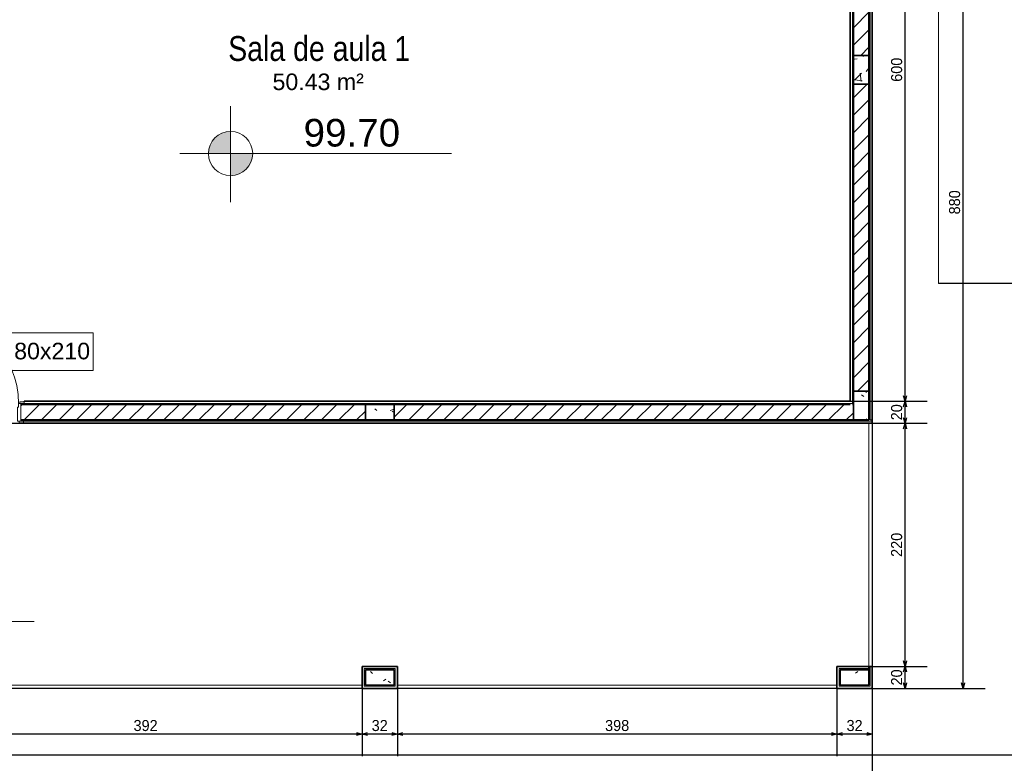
# Model space of a CAD drawing. Header units: millimetres. Extents: x -109 to 627, y -178 to 173.
# Tile 69 of 178: x 1.51 to 10.42, y 43.25 to 49.98. Entities that reach past the tile are written whole.
import ezdxf

# ---------------------------------------------------------------- set-up
doc = ezdxf.new("R2010")
doc.units = ezdxf.units.MM
doc.layers.add('A-PAREDE', color=5, linetype='Continuous')
doc.layers.add('A-PISOS-NIVEL', color=1, linetype='Continuous')
for name, color, linetype, lineweight in [('ARQ - ALVENARIA - OSSO', 2, 'Continuous', 35), ('ARQ - COTA_NÍVEL', 2, 'Continuous', 5), ('ARQ - DIVISORIA', 3, 'Continuous', 35), ('ARQ - PAREDE VISTA', 4, 'Continuous', 9), ('ARQ - PAREDES_HACHURA', 9, 'Continuous', 35), ('ARQ - PAREDES_REVESTIMENTO', 3, 'Continuous', 35), ('ARQ - PILAR', 4, 'Continuous', 15), ('ARQ - PISO', 9, 'Continuous', 5), ('ARQ - PORTA', 3, 'Continuous', 9), ('ARQ - PORTA_FOLHA', 3, 'Continuous', 20), ('ARQ - PORTA_GIRO', 1, 'Continuous', 5), ('ARQ -SIMBOLO_PORTA', 2, 'Continuous', 9), ('ARQ -TEXTO_AMBIENTE', 2, 'Continuous', 5)]:
    doc.layers.add(name, color=color, linetype=linetype, lineweight=lineweight)
doc.styles.add('Arial Narrow', font='ARIALN.TTF', dxfattribs={"height": 0.225})
doc.styles.add('Arial_2', font='arial.ttf', dxfattribs={"height": 0.15})
doc.styles.add('GULIM', font='Gulim.ttf')
doc.dimstyles.new('GULIM-100', dxfattribs={"dimtxt": 0.1, "dimasz": 0.05, "dimexe": 0.2, "dimexo": 0, "dimgap": 0.025, "dimtad": 1, "dimdec": 0, "dimlfac": 100, "dimzin": 12, "dimdsep": 46, "dimtxsty": 'GULIM', "dimblk": 'OPEN30', "dimcen": 0, "dimclrd": 152, "dimclre": 152, "dimclrt": 152, "dimaunit": 1, "dimadec": 0, "dimazin": 0, "dimtfac": 1.875, "dimtdec": 0, "dimtmove": 2, "dimatfit": 3, "dimldrblk": 'OPEN30', "dimfxl": 0, "dimtolj": 1, "dimtzin": 12, "dimlwd": -1, "dimarcsym": 0})
pattern_1 = [(50, (-17.2688, 35.45875), (0.5462905, -0.0472954), [0.056985, -0.628837]), (355, (-17.2688, 35.45875), (-0.105401, 0.573222), [0.045988, -0.50287]), (100.451, (-17.2228, 35.45476), (0.4408405, 0.525572), [0.048987, -0.533862]), (46.184, (-17.2688, 35.6107), (0.812912, -0.126028), [0.085978, -0.942756]), (96.636, (-17.2008, 35.6007), (0.71181, 0.74206), [0.07298, -0.800793]), (351.184, (-17.2688, 35.6107), (0.712045, 0.742424), [0.068982, -0.753805]), (21, (-17.1928, 35.57273), (0.454867, -0.3062124), [0.056985, -0.628837]), (326, (-17.1928, 35.5727), (0.185717, 0.552451), [0.045988, -0.50287]), (71.451, (-17.1548, 35.54773), (0.64037, 0.245952), [0.048987, -0.533862]), (37.5, (-17.26879, 35.45875), (0.0092036, 0.2540508), [0.0249935, -0.4718778, 0.0249935, -0.4848744, -0.5048692]), (37.5, (-17.26879, 35.45875), (0.0092036, 0.2540508), [-1.006739, 0.0249935, -0.479876]), (7.5, (-17.2688, 35.45875), (0.2004088, 0.3006604), [0.0249935, -0.265931, 0.0249935, -0.459881, -0.1919503]), (7.5, (-17.2688, 35.45875), (0.2004088, 0.3006604), [-0.775799, 0.0249935, -0.166957]), (327.5, (-17.43874, 35.45875), (0.4063776, -0.0170732), [0.0249935, -0.1649573, 0.0249935, -0.5688527, -0.7887957]), (327.5, (-17.43874, 35.45875), (0.4063776, -0.0170732), [-0.784797, 0.0249935, -0.763802]), (317.5, (-17.51472, 35.45875), (0.4438837, 0.075988), [0.0249935, -0.222942, 0.0249935, -0.369904, -0.559855]), (317.5, (-17.51472, 35.45875), (0.4438837, 0.075988), [-0.641834, 0.0249935, -0.5348615])]
pattern_2 = [(45, (-17.26879, 35.45875), (-0.07917545, 0.07917545), [])]

# ---------------------------------------------------------------- blocks, each defined once
blk = doc.blocks.new('POR_PM_GIRO_1FL - 80 x 210 cm Externa-6335210-NÍVEL 1')
at = {"layer": 'ARQ - PORTA'}
for p, q in [((-0.4369, 0.7393), (-0.4369, 0.8383)), ((-0.4369, 0.8383), (-0.4051, 0.8383)), ((-0.4051, 0.8183), (-0.4275, 0.8183)), ((-0.4275, 0.8183), (-0.4275, 0.7393)), ((-0.4, 0.8492), (-0.4051, 0.8492)), ((-0.4051, 0.8492), (-0.4051, 0.8283)), ((-0.4051, 0.8283), (-0.4051, 0.8073)), ((-0.4051, 0.8073), (-0.4, 0.8073)), ((-0.365, 0.8492), (-0.3599, 0.8492)), ((-0.3599, 0.8073), (-0.365, 0.8073)), ((-0.3599, 0.8492), (-0.3599, 0.8283)), ((-0.3281, 0.8383), (-0.3599, 0.8383)), ((-0.3599, 0.8283), (-0.3599, 0.8073)), ((-0.3599, 0.8183), (-0.3375, 0.8183)), ((-0.3375, 0.8183), (-0.3375, 0.7393)), ((-0.3281, 0.7393), (-0.3281, 0.8383)), ((-0.4275, 0.7393), (-0.4369, 0.7393)), ((-0.3375, 0.7393), (-0.3281, 0.7393)), ((-0.45, 0.095), (-0.41, 0.095)), ((-0.45, 0.08), (-0.45, 0.095)), ((-0.41, 0.095), (-0.41, 0.08)), ((0.41, 0.08), (0.41, 0.095)), ((0.41, 0.095), (0.45, 0.095)), ((0.45, 0.095), (0.45, 0.08)), ((-0.41, 0.08), (-0.45, 0.08)), ((-0.42, -0.08), (-0.42, 0.08)), ((-0.41, 0.08), (-0.4, 0.08)), ((-0.4, 0.08), (-0.4, 0.045)), ((-0.4, 0.045), (-0.39, 0.045)), ((-0.39, 0.045), (-0.39, -0.08)), ((0.39, 0.045), (0.4, 0.045)), ((0.39, -0.08), (0.39, 0.045)), ((0.4, 0.08), (0.41, 0.08)), ((0.4, 0.045), (0.4, 0.08)), ((0.45, 0.08), (0.41, 0.08)), ((0.42, 0.08), (0.42, -0.08)), ((-0.445, -0.08), (-0.405, -0.08)), ((-0.445, -0.095), (-0.445, -0.08)), ((-0.405, -0.08), (-0.405, -0.095)), ((-0.39, -0.08), (-0.405, -0.08)), ((0.405, -0.08), (0.39, -0.08)), ((0.405, -0.08), (0.445, -0.08)), ((0.405, -0.095), (0.405, -0.08)), ((0.445, -0.08), (0.445, -0.095)), ((-0.405, -0.095), (-0.445, -0.095)), ((0.445, -0.095), (0.405, -0.095))]:
    blk.add_line(p, q, dxfattribs=at)
at = {"layer": 'ARQ - PORTA_FOLHA'}
for p, q in [((-0.4, 0.88), (-0.365, 0.88)), ((-0.4, 0.08), (-0.4, 0.88)), ((-0.365, 0.88), (-0.365, 0.08)), ((-0.365, 0.08), (-0.4, 0.08))]:
    blk.add_line(p, q, dxfattribs=at)
at = {"layer": 'ARQ - PORTA_GIRO'}
blk.add_arc((-0.4, 0.0805), 0.8, 359.96776, 89.96776, dxfattribs=at)
blk = doc.blocks.new('Identificador de Porta - Legal-790717-NÍVEL 1')
at = {"layer": 'ARQ -SIMBOLO_PORTA'}
for p, q in [((-0.00575, -0.0037), (-0.00575, 0.00083)), ((-0.00575, 0.00083), (0.00425, 0.00083)), ((0.00425, 0.00083), (0.00425, -0.0037)), ((0.00425, -0.0037), (-0.00575, -0.0037))]:
    blk.add_line(p, q, dxfattribs=at)
blk = doc.blocks.new('_Open30')
at = {"color": 0, "linetype": 'ByBlock', "lineweight": -2}
for p, q in [((-1, 0.27), (0, 0)), ((0, 0), (-1, -0.27)), ((0, 0), (-1, 0))]:
    blk.add_line(p, q, dxfattribs=at)
blk = doc.blocks.new('*D775')
at = {"layer": 'A-PAREDE', "color": 152, "lineweight": -2, "transparency": 16777216}
for p, q in [((9.2267, 44.1286), (9.724, 44.1286)), ((9.2267, 43.9286), (9.724, 43.9286))]:
    blk.add_line(p, q, dxfattribs=at)
at = {"layer": 'A-PAREDE', "color": 152, "transparency": 16777216}
blk.add_line((9.524, 43.9786), (9.524, 44.0786), dxfattribs=at)
at = {"layer": 'Defpoints', "color": 0, "transparency": 16777216}
for p in [(9.2267, 44.1286), (9.524, 44.1286), (9.2267, 43.9286)]:
    blk.add_point(p, dxfattribs=at)
at = {"layer": 'A-PAREDE', "color": 152, "transparency": 16777216, "xscale": 0.05, "yscale": 0.05, "zscale": 0.05}
for p, rotation in [((9.524, 44.1286), 90), ((9.524, 43.9286), 270)]:
    blk.add_blockref('_Open30', p, dxfattribs=dict(at, rotation=rotation))
at = {"layer": 'A-PAREDE', "color": 152, "transparency": 16777216, "insert": (9.4477, 44.0286), "char_height": 0.1, "attachment_point": 5, "rotation": 90, "style": 'GULIM'}
blk.add_mtext('\\A1;20', dxfattribs=at)
blk = doc.blocks.new('*D776')
at = {"layer": 'A-PAREDE', "color": 152, "lineweight": -2, "transparency": 16777216}
for p, q in [((9.2267, 46.328), (9.724, 46.328)), ((9.2267, 44.1286), (9.724, 44.1286))]:
    blk.add_line(p, q, dxfattribs=at)
at = {"layer": 'A-PAREDE', "color": 152, "transparency": 16777216}
blk.add_line((9.524, 44.1786), (9.524, 46.278), dxfattribs=at)
at = {"layer": 'Defpoints', "color": 0, "transparency": 16777216}
for p in [(9.2267, 46.328), (9.524, 46.328), (9.2267, 44.1286)]:
    blk.add_point(p, dxfattribs=at)
at = {"layer": 'A-PAREDE', "color": 152, "transparency": 16777216, "xscale": 0.05, "yscale": 0.05, "zscale": 0.05}
for p, rotation in [((9.524, 46.328), 90), ((9.524, 44.1286), 270)]:
    blk.add_blockref('_Open30', p, dxfattribs=dict(at, rotation=rotation))
at = {"layer": 'A-PAREDE', "color": 152, "transparency": 16777216, "insert": (9.4477, 45.2283), "char_height": 0.1, "attachment_point": 5, "rotation": 90, "style": 'GULIM'}
blk.add_mtext('\\A1;220', dxfattribs=at)
blk = doc.blocks.new('*D777')
at = {"layer": 'A-PAREDE', "color": 152, "lineweight": -2, "transparency": 16777216}
for p, q in [((9.0268, 46.528), (9.724, 46.528)), ((9.2267, 46.328), (9.724, 46.328))]:
    blk.add_line(p, q, dxfattribs=at)
at = {"layer": 'A-PAREDE', "color": 152, "transparency": 16777216}
blk.add_line((9.524, 46.378), (9.524, 46.478), dxfattribs=at)
at = {"layer": 'Defpoints', "color": 0, "transparency": 16777216}
for p in [(9.0268, 46.528), (9.524, 46.528), (9.2267, 46.328)]:
    blk.add_point(p, dxfattribs=at)
at = {"layer": 'A-PAREDE', "color": 152, "transparency": 16777216, "xscale": 0.05, "yscale": 0.05, "zscale": 0.05}
for p, rotation in [((9.524, 46.528), 90), ((9.524, 46.328), 270)]:
    blk.add_blockref('_Open30', p, dxfattribs=dict(at, rotation=rotation))
at = {"layer": 'A-PAREDE', "color": 152, "transparency": 16777216, "insert": (9.4477, 46.428), "char_height": 0.1, "attachment_point": 5, "rotation": 90, "style": 'GULIM'}
blk.add_mtext('\\A1;20', dxfattribs=at)
blk = doc.blocks.new('*D723')
at = {"layer": 'A-PAREDE', "color": 152, "lineweight": -2, "transparency": 16777216}
for p, q in [((9.0268, 52.5264), (9.724, 52.5264)), ((9.0268, 46.528), (9.724, 46.528))]:
    blk.add_line(p, q, dxfattribs=at)
at = {"layer": 'A-PAREDE', "color": 152, "transparency": 16777216}
blk.add_line((9.524, 46.578), (9.524, 52.4764), dxfattribs=at)
at = {"layer": 'Defpoints', "color": 0, "transparency": 16777216}
for p in [(9.0268, 52.5264), (9.524, 52.5264), (9.0268, 46.528)]:
    blk.add_point(p, dxfattribs=at)
at = {"layer": 'A-PAREDE', "color": 152, "transparency": 16777216, "xscale": 0.05, "yscale": 0.05, "zscale": 0.05}
for p, rotation in [((9.524, 52.5264), 90), ((9.524, 46.528), 270)]:
    blk.add_blockref('_Open30', p, dxfattribs=dict(at, rotation=rotation))
at = {"layer": 'A-PAREDE', "color": 152, "transparency": 16777216, "insert": (9.4477, 49.5272), "char_height": 0.1, "attachment_point": 5, "rotation": 90, "style": 'GULIM'}
blk.add_mtext('\\A1;600', dxfattribs=at)
blk = doc.blocks.new('*D724')
at = {"layer": 'A-PAREDE', "color": 152, "lineweight": -2, "transparency": 16777216}
for p, q in [((9.2267, 52.7264), (10.2489, 52.7264)), ((9.2267, 43.9286), (10.2489, 43.9286))]:
    blk.add_line(p, q, dxfattribs=at)
at = {"layer": 'A-PAREDE', "color": 152, "transparency": 16777216}
blk.add_line((10.0489, 43.9786), (10.0489, 52.6764), dxfattribs=at)
at = {"layer": 'Defpoints', "color": 0, "transparency": 16777216}
for p in [(9.2267, 52.7264), (10.0489, 52.7264), (9.2267, 43.9286)]:
    blk.add_point(p, dxfattribs=at)
at = {"layer": 'A-PAREDE', "color": 152, "transparency": 16777216, "xscale": 0.05, "yscale": 0.05, "zscale": 0.05}
for p, rotation in [((10.0489, 52.7264), 90), ((10.0489, 43.9286), 270)]:
    blk.add_blockref('_Open30', p, dxfattribs=dict(at, rotation=rotation))
at = {"layer": 'A-PAREDE', "color": 152, "transparency": 16777216, "insert": (9.9726, 48.3275), "char_height": 0.1, "attachment_point": 5, "rotation": 90, "style": 'GULIM'}
blk.add_mtext('\\A1;880', dxfattribs=at)
blk = doc.blocks.new('*D725')
at = {"layer": 'A-PAREDE', "color": 152, "lineweight": -2, "transparency": 16777216}
for p, q in [((8.9068, 43.9286), (8.9068, 43.3164)), ((9.2267, 43.9286), (9.2267, 43.3164))]:
    blk.add_line(p, q, dxfattribs=at)
at = {"layer": 'A-PAREDE', "color": 152, "transparency": 16777216}
blk.add_line((9.1767, 43.5164), (8.9568, 43.5164), dxfattribs=at)
at = {"layer": 'Defpoints', "color": 0, "transparency": 16777216}
for p in [(8.9068, 43.9286), (9.2267, 43.9286), (8.9068, 43.5164)]:
    blk.add_point(p, dxfattribs=at)
at = {"layer": 'A-PAREDE', "color": 152, "transparency": 16777216, "xscale": 0.05, "yscale": 0.05, "zscale": 0.05, "rotation": 180}
blk.add_blockref('_Open30', (8.9068, 43.5164), dxfattribs=at)
at = {"layer": 'A-PAREDE', "color": 152, "transparency": 16777216, "xscale": 0.05, "yscale": 0.05, "zscale": 0.05}
blk.add_blockref('_Open30', (9.2267, 43.5164), dxfattribs=at)
at = {"layer": 'A-PAREDE', "color": 152, "transparency": 16777216, "insert": (9.0667, 43.5927), "char_height": 0.1, "attachment_point": 5, "style": 'GULIM'}
blk.add_mtext('\\A1;32', dxfattribs=at)
blk = doc.blocks.new('*D726')
at = {"color": 152, "lineweight": -2, "transparency": 16777216}
for p, q in [((4.9278, 43.9286), (4.9278, 43.3164)), ((8.9068, 43.9286), (8.9068, 43.3164))]:
    blk.add_line(p, q, dxfattribs=at)
at = {"color": 152, "transparency": 16777216}
blk.add_line((8.8568, 43.5164), (4.9778, 43.5164), dxfattribs=at)
at = {"layer": 'Defpoints', "color": 0, "transparency": 16777216}
for p in [(4.9278, 43.9286), (8.9068, 43.9286), (4.9278, 43.5164)]:
    blk.add_point(p, dxfattribs=at)
at = {"color": 152, "transparency": 16777216, "xscale": 0.05, "yscale": 0.05, "zscale": 0.05, "rotation": 180}
blk.add_blockref('_Open30', (4.9278, 43.5164), dxfattribs=at)
at = {"color": 152, "transparency": 16777216, "xscale": 0.05, "yscale": 0.05, "zscale": 0.05}
blk.add_blockref('_Open30', (8.9068, 43.5164), dxfattribs=at)
at = {"color": 152, "transparency": 16777216, "insert": (6.9173, 43.5927), "char_height": 0.1, "attachment_point": 5, "style": 'GULIM'}
blk.add_mtext('\\A1;398', dxfattribs=at)
blk = doc.blocks.new('*D727')
at = {"color": 152, "lineweight": -2, "transparency": 16777216}
for p, q in [((4.6079, 43.9286), (4.6079, 43.3164)), ((4.9278, 43.9286), (4.9278, 43.3164))]:
    blk.add_line(p, q, dxfattribs=at)
at = {"color": 152, "transparency": 16777216}
blk.add_line((4.8778, 43.5164), (4.6579, 43.5164), dxfattribs=at)
at = {"layer": 'Defpoints', "color": 0, "transparency": 16777216}
for p in [(4.6079, 43.9286), (4.9278, 43.9286), (4.6079, 43.5164)]:
    blk.add_point(p, dxfattribs=at)
at = {"color": 152, "transparency": 16777216, "xscale": 0.05, "yscale": 0.05, "zscale": 0.05, "rotation": 180}
blk.add_blockref('_Open30', (4.6079, 43.5164), dxfattribs=at)
at = {"color": 152, "transparency": 16777216, "xscale": 0.05, "yscale": 0.05, "zscale": 0.05}
blk.add_blockref('_Open30', (4.9278, 43.5164), dxfattribs=at)
at = {"color": 152, "transparency": 16777216, "insert": (4.7679, 43.5927), "char_height": 0.1, "attachment_point": 5, "style": 'GULIM'}
blk.add_mtext('\\A1;32', dxfattribs=at)
blk = doc.blocks.new('*D728')
at = {"color": 152, "lineweight": -2, "transparency": 16777216}
for p, q in [((0.6889, 43.9286), (0.6889, 43.3164)), ((4.6079, 43.9286), (4.6079, 43.3164))]:
    blk.add_line(p, q, dxfattribs=at)
at = {"color": 152, "transparency": 16777216}
blk.add_line((4.5579, 43.5164), (0.7389, 43.5164), dxfattribs=at)
at = {"layer": 'Defpoints', "color": 0, "transparency": 16777216}
for p in [(0.6889, 43.9286), (4.6079, 43.9286), (0.6889, 43.5164)]:
    blk.add_point(p, dxfattribs=at)
at = {"color": 152, "transparency": 16777216, "xscale": 0.05, "yscale": 0.05, "zscale": 0.05, "rotation": 180}
blk.add_blockref('_Open30', (0.6889, 43.5164), dxfattribs=at)
at = {"color": 152, "transparency": 16777216, "xscale": 0.05, "yscale": 0.05, "zscale": 0.05}
blk.add_blockref('_Open30', (4.6079, 43.5164), dxfattribs=at)
at = {"color": 152, "transparency": 16777216, "insert": (2.6484, 43.5927), "char_height": 0.1, "attachment_point": 5, "style": 'GULIM'}
blk.add_mtext('\\A1;392', dxfattribs=at)
blk = doc.blocks.new('*D733')
at = {"color": 152, "lineweight": -2, "transparency": 16777216}
for p, q in [((9.2267, 43.9286), (9.2267, 42.7915)), ((-5.5695, 43.6087), (-5.5695, 42.7915))]:
    blk.add_line(p, q, dxfattribs=at)
at = {"color": 152, "transparency": 16777216}
blk.add_line((-5.5195, 42.9915), (9.1767, 42.9915), dxfattribs=at)
at = {"layer": 'Defpoints', "color": 0, "transparency": 16777216}
for p in [(9.2267, 43.9286), (-5.5695, 43.6087), (9.2267, 42.9915)]:
    blk.add_point(p, dxfattribs=at)
at = {"color": 152, "transparency": 16777216, "xscale": 0.05, "yscale": 0.05, "zscale": 0.05, "rotation": 180}
blk.add_blockref('_Open30', (-5.5695, 42.9915), dxfattribs=at)
at = {"color": 152, "transparency": 16777216, "xscale": 0.05, "yscale": 0.05, "zscale": 0.05}
blk.add_blockref('_Open30', (9.2267, 42.9915), dxfattribs=at)
at = {"color": 152, "transparency": 16777216, "insert": (1.8286, 43.0679), "char_height": 0.1, "attachment_point": 5, "style": 'GULIM'}
blk.add_mtext('\\A1;1480', dxfattribs=at)
blk = doc.blocks.new('*D819')
at = {"color": 152, "lineweight": -2, "transparency": 16777216}
for p, q in [((12.0699, 43.4), (11.5766, 43.6848)), ((9.5449, 39.0266), (9.0516, 39.3114))]:
    blk.add_line(p, q, dxfattribs=at)
at = {"color": 152, "transparency": 16777216}
blk.add_line((11.7249, 43.5415), (9.2499, 39.2547), dxfattribs=at)
at = {"layer": 'Defpoints', "color": 0, "transparency": 16777216}
for p in [(12.0699, 43.4), (9.2249, 39.2114), (9.5449, 39.0266)]:
    blk.add_point(p, dxfattribs=at)
at = {"color": 152, "transparency": 16777216, "xscale": 0.05, "yscale": 0.05, "zscale": 0.05}
for p, rotation in [((11.7499, 43.5848), 60.00000000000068), ((9.2249, 39.2114), 240.0000000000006)]:
    blk.add_blockref('_Open30', p, dxfattribs=dict(at, rotation=rotation))
at = {"color": 152, "transparency": 16777216, "insert": (10.4213, 41.4362), "char_height": 0.1, "attachment_point": 5, "rotation": 60, "style": 'GULIM'}
blk.add_mtext('\\A1;505', dxfattribs=at)
blk = doc.blocks.new('*D828')
at = {"color": 152, "lineweight": -2, "transparency": 16777216}
for p, q in [((12.015, 43.6049), (11.0454, 44.1647)), ((4.14, 29.965), (3.1704, 30.5248))]:
    blk.add_line(p, q, dxfattribs=at)
at = {"color": 152, "transparency": 16777216}
blk.add_line((3.3686, 30.4681), (11.1936, 44.0214), dxfattribs=at)
at = {"layer": 'Defpoints', "color": 0, "transparency": 16777216}
for p in [(11.2186, 44.0647), (12.015, 43.6049), (4.14, 29.965)]:
    blk.add_point(p, dxfattribs=at)
at = {"color": 152, "transparency": 16777216, "xscale": 0.05, "yscale": 0.05, "zscale": 0.05}
for p, rotation in [((11.2186, 44.0647), 60.0000000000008), ((3.3436, 30.4248), 240.0000000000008)]:
    blk.add_blockref('_Open30', p, dxfattribs=dict(at, rotation=rotation))
at = {"color": 152, "transparency": 16777216, "insert": (7.215, 37.2829), "char_height": 0.1, "attachment_point": 5, "rotation": 60, "style": 'GULIM'}
blk.add_mtext('\\A1;1575', dxfattribs=at)
blk = doc.blocks.new('Elevações de ponto - Cota de Nível 1-825078-NÍVEL 1')
at = {"layer": 'ARQ - COTA_NÍVEL'}
h = blk.add_hatch(color=256, dxfattribs=at)
edge = h.paths.add_edge_path(flags=0)
edge.add_line((0, 0.002278), (0, 0.000678))
edge.add_line((0, 0.000678), (-0.0016, 0.000678))
edge.add_arc((0, 0.000678), 0.0016, 90, 180, ccw=False)
h = blk.add_hatch(color=256, dxfattribs=at)
edge = h.paths.add_edge_path(flags=0)
edge.add_arc((0, 0.000678), 0.0016, 270, 360, ccw=False)
edge.add_line((0, -0.000922), (0, 0.000678))
edge.add_line((0, 0.000678), (0.0016, 0.000678))
for p, q in [((0, 0.004106), (0, -0.002843)), ((0, -0.00218), (0, 0.003078)), ((0, 0.000678), (0, 0.002278)), ((-0.003665, 0.000678), (0.016004, 0.000678)), ((-0.0016, 0.000678), (0, 0.000678)), ((0.0016, 0.000678), (0, 0.000678)), ((0, 0.000678), (0, -0.000922))]:
    blk.add_line(p, q, dxfattribs=at)
blk.add_circle((0, 0.000678), 0.0016, dxfattribs=at)
for start, end in [(90, 180), (270, 360)]:
    blk.add_arc((0, 0.000678), 0.0016, start, end, dxfattribs=at)

msp = doc.modelspace()

# ---------------------------------------------------------------- hatches: boundary and pattern name
at = {"layer": 'ARQ - PAREDES_HACHURA'}
for points in [[(9.20671, 46.358), (9.20671, 52.70636), (9.19672, 52.70636), (9.19672, 46.358)], [(9.05675, 46.49797), (9.05675, 52.5464), (9.04675, 52.5464), (9.04675, 46.49797)], [(9.02676, 46.49797), (9.04675, 46.49865), (9.04604, 46.50796), (1.5487, 46.50796), (1.5487, 46.49797), (8.60461, 46.49797)], [(8.60461, 46.34801), (9.22671, 46.34801), (9.22671, 46.358), (1.5437, 46.358), (1.5437, 46.34801), (5.20939, 46.34801)], [(9.20671, 43.94863), (9.20671, 44.12858), (9.19672, 44.12858), (9.19672, 43.94863)], [(4.6379, 44.09859), (4.89783, 44.09859), (4.89783, 44.10859), (4.6279, 44.10859), (4.6279, 44.09859)], [(4.6379, 43.95862), (4.6379, 44.09859), (4.6279, 44.0982), (4.6279, 43.95862)], [(4.89783, 43.95862), (4.90783, 43.95897), (4.90783, 44.10859), (4.89783, 44.10859), (4.89783, 44.09859)], [(8.93678, 44.09859), (9.19672, 44.09859), (9.19672, 44.10859), (8.92679, 44.10859), (8.92679, 44.09859)], [(8.92679, 43.95862), (8.93678, 43.95862), (8.93678, 44.09859), (8.92679, 44.0982), (8.92679, 43.95901)], [(4.89783, 43.94863), (4.90783, 43.94863), (4.90783, 43.95862), (4.6279, 43.95862), (4.6279, 43.94863), (4.6379, 43.94863)], [(8.93678, 43.94863), (9.19672, 43.94863), (9.19672, 43.95862), (8.92679, 43.95862), (8.92679, 43.94863)]]:
    msp.add_hatch(color=256, dxfattribs=at).paths.add_polyline_path(points, flags=0)
h = msp.add_hatch(dxfattribs=at)
h.set_pattern_fill('FP_6', color=256, scale=0.999741, style=0, pattern_type=2)
h.set_pattern_definition(pattern_2)
h.paths.add_polyline_path([(9.05675, 49.65715), (9.19672, 49.65715), (9.19672, 52.5564), (9.05675, 52.5564), (9.05675, 52.52641)], flags=0)
h = msp.add_hatch(dxfattribs=at)
h.set_pattern_fill('FP_6', color=256, scale=0.999741, style=0, pattern_type=2)
h.set_pattern_definition(pattern_2)
h.paths.add_polyline_path([(9.05675, 46.61794), (9.19672, 46.61794), (9.19672, 49.39722), (9.05675, 49.39722), (9.05675, 48.25459)], flags=0)
h = msp.add_hatch(dxfattribs=at)
h.set_pattern_fill('FP_6', color=256, scale=0.999741, style=0, pattern_type=2)
h.set_pattern_definition(pattern_2)
h.paths.add_polyline_path([(0.67892, 46.358), (0.67892, 46.49797), (0.59894, 46.49797), (0.59894, 46.358), (0.65438, 46.358)], flags=0)
h.paths.add_polyline_path([(4.6379, 46.358), (4.6379, 46.49797), (1.5187, 46.49797), (1.5187, 46.358), (1.81416, 46.358)], flags=0)
h = msp.add_hatch(dxfattribs=at)
h.set_pattern_fill('FP_6', color=256, scale=0.999741, style=0, pattern_type=2)
h.set_pattern_definition(pattern_2)
h.paths.add_polyline_path([(9.05675, 46.358), (9.05675, 46.49797), (4.89783, 46.49797), (4.89783, 46.358), (8.60461, 46.358)], flags=0)
at = {"layer": 'ARQ - PILAR'}
h = msp.add_hatch(dxfattribs=at)
h.set_pattern_fill('FP_1', color=256, scale=0.999741, style=0, pattern_type=2)
h.set_pattern_definition(pattern_1)
h.paths.add_polyline_path([(9.05675, 49.39722), (9.19672, 49.39722), (9.19672, 49.65715), (9.05675, 49.65715)], flags=0)
h = msp.add_hatch(dxfattribs=at)
h.set_pattern_fill('FP_1', color=256, scale=0.999741, style=0, pattern_type=2)
h.set_pattern_definition(pattern_1)
h.paths.add_polyline_path([(9.05675, 46.358), (9.19672, 46.358), (9.19672, 46.61794), (9.05675, 46.61794), (9.05675, 46.49797)], flags=0)
h = msp.add_hatch(dxfattribs=at)
h.set_pattern_fill('FP_1', color=256, scale=0.999741, style=0, pattern_type=2)
h.set_pattern_definition(pattern_1)
h.paths.add_polyline_path([(4.89783, 46.358), (4.89783, 46.49797), (4.6379, 46.49797), (4.6379, 46.358)], flags=0)
h = msp.add_hatch(dxfattribs=at)
h.set_pattern_fill('FP_1', color=256, scale=0.999741, style=0, pattern_type=2)
h.set_pattern_definition(pattern_1)
h.paths.add_polyline_path([(4.89783, 43.95862), (4.89783, 44.09859), (4.6379, 44.09859), (4.6379, 43.95862)], flags=0)
h = msp.add_hatch(dxfattribs=at)
h.set_pattern_fill('FP_1', color=256, scale=0.999741, style=0, pattern_type=2)
h.set_pattern_definition(pattern_1)
h.paths.add_polyline_path([(9.19672, 43.95862), (9.19672, 44.09859), (8.93678, 44.09859), (8.93678, 43.95862)], flags=0)

# ---------------------------------------------------------------- linework, layer by layer
at = {"color": 2}
msp.add_lwpolyline([(9.22671, 46.32801), (9.22671, 43.92863), (-5.56946, 43.92863), (-5.59945, 9.33759), (-7.96884, 9.33759), (-7.96884, 46.32801), (9.22671, 46.32801)], dxfattribs=at)
at = {"layer": 'A-PISOS-NIVEL', "color": 252}
for p, q in [((21.02928, 47.59369), (9.82655, 47.59369)), ((-4.96962, 43.32879), (9.82655, 43.32879)), ((9.82655, 43.32879), (11.16278, 43.32879))]:
    msp.add_line(p, q, dxfattribs=at)
at = {"layer": 'ARQ - ALVENARIA - OSSO'}
for p, q in [((9.05675, 52.52641), (9.05675, 49.65715)), ((9.19672, 49.65715), (9.19672, 52.5564)), ((9.05675, 49.65715), (9.19672, 49.65715)), ((9.19672, 49.39722), (9.05675, 49.39722)), ((9.05675, 49.39722), (9.05675, 46.61794)), ((9.19672, 46.61794), (9.19672, 49.39722)), ((9.05675, 46.61794), (9.19672, 46.61794)), ((4.6379, 46.49797), (1.5187, 46.49797)), ((4.6379, 46.358), (4.6379, 46.49797)), ((9.02676, 46.49797), (4.89783, 46.49797)), ((4.89783, 46.49797), (4.89783, 46.358)), ((9.04675, 46.49797), (9.05675, 46.49797)), ((9.05675, 46.358), (9.05675, 46.49797)), ((1.5187, 46.358), (4.6379, 46.358)), ((4.89783, 46.358), (9.05675, 46.358))]:
    msp.add_line(p, q, dxfattribs=at)
at = {"layer": 'ARQ - DIVISORIA'}
for p, q in [((9.19672, 52.69636), (9.19672, 46.358)), ((9.05675, 46.49797), (9.05675, 49.65715)), ((1.5487, 46.50796), (1.5487, 46.49797)), ((4.6379, 46.49797), (4.89783, 46.49797)), ((1.5437, 46.358), (1.5437, 46.34801)), ((9.19672, 46.358), (4.6379, 46.358)), ((9.22671, 46.34801), (9.22671, 46.358)), ((9.20671, 44.12858), (9.19672, 44.12858)), ((4.6379, 44.09859), (4.89783, 44.09859)), ((4.6379, 43.95862), (4.6379, 44.09859)), ((4.89783, 44.09859), (4.89783, 43.95862)), ((8.93678, 44.09859), (9.19672, 44.09859)), ((8.93678, 43.95862), (8.93678, 44.09859)), ((9.19672, 44.10859), (9.19672, 43.95862)), ((4.89783, 43.95862), (4.6379, 43.95862)), ((9.19672, 43.95862), (8.93678, 43.95862))]:
    msp.add_line(p, q, dxfattribs=at)
at = {"layer": 'ARQ - PAREDE VISTA'}
for p, q in [((9.20671, 52.70636), (9.20671, 46.358)), ((9.04675, 46.50796), (9.04675, 52.5464)), ((1.5487, 46.50796), (9.04675, 46.50796)), ((9.22671, 46.358), (9.20671, 46.358)), ((9.22671, 46.34801), (1.5437, 46.34801)), ((9.19672, 44.12858), (9.19672, 46.32801)), ((9.22671, 46.32801), (9.22671, 44.12858)), ((9.20671, 44.12858), (9.20671, 43.94863)), ((4.6279, 44.10859), (4.90783, 44.10859)), ((4.6279, 43.94863), (4.6279, 44.10859)), ((4.90783, 44.10859), (4.90783, 43.94863)), ((8.92679, 44.10859), (9.19672, 44.10859)), ((8.92679, 43.94863), (8.92679, 44.10859)), ((0.68892, 43.95862), (4.6079, 43.95862)), ((4.90783, 43.94863), (4.6279, 43.94863)), ((4.92782, 43.95862), (8.90679, 43.95862)), ((9.20671, 43.94863), (8.92679, 43.94863)), ((4.6079, 43.92863), (0.68892, 43.92863)), ((8.90679, 43.92863), (4.92782, 43.92863))]:
    msp.add_line(p, q, dxfattribs=at)
at = {"layer": 'ARQ - PAREDES_REVESTIMENTO'}
for p, q in [((9.22671, 46.358), (9.22671, 52.72635)), ((9.02676, 52.52641), (9.02676, 46.52796)), ((9.02676, 46.52796), (1.5487, 46.52796)), ((1.5487, 46.52796), (1.5487, 46.52296)), ((1.5437, 46.33301), (1.5437, 46.32801)), ((1.5437, 46.32801), (9.22671, 46.32801)), ((9.22671, 46.32801), (9.22671, 46.34801)), ((4.92782, 44.12858), (4.6079, 44.12858)), ((4.6079, 44.12858), (4.6079, 43.92863)), ((4.92782, 43.92863), (4.92782, 44.12858)), ((9.19672, 44.12858), (8.90679, 44.12858)), ((8.90679, 44.12858), (8.90679, 43.92863)), ((9.19672, 44.10859), (9.19672, 44.12858)), ((9.22671, 44.12858), (9.20671, 44.12858)), ((9.22671, 43.92863), (9.22671, 44.12858)), ((4.6079, 43.92863), (4.92782, 43.92863)), ((8.90679, 43.92863), (9.22671, 43.92863))]:
    msp.add_line(p, q, dxfattribs=at)
at = {"layer": 'ARQ - PILAR'}
for p, q in [((9.19672, 49.65715), (9.05675, 49.65715)), ((9.05675, 49.65715), (9.05675, 49.39722)), ((9.19672, 49.39722), (9.19672, 49.65715)), ((9.05675, 49.39722), (9.19672, 49.39722)), ((9.19672, 46.61794), (9.05675, 46.61794)), ((9.05675, 46.61794), (9.05675, 46.358)), ((9.19672, 46.358), (9.19672, 46.61794)), ((4.89783, 46.49797), (4.6379, 46.49797)), ((4.6379, 46.49797), (4.6379, 46.358)), ((4.89783, 46.358), (4.89783, 46.49797)), ((4.6379, 46.358), (4.89783, 46.358)), ((9.05675, 46.358), (9.19672, 46.358)), ((4.89783, 44.09859), (4.6379, 44.09859)), ((4.6379, 44.09859), (4.6379, 43.95862)), ((4.89783, 43.95862), (4.89783, 44.09859)), ((9.19672, 44.09859), (8.93678, 44.09859)), ((8.93678, 44.09859), (8.93678, 43.95862)), ((9.19672, 43.95862), (9.19672, 44.09859)), ((4.6379, 43.95862), (4.89783, 43.95862)), ((8.93678, 43.95862), (9.19672, 43.95862))]:
    msp.add_line(p, q, dxfattribs=at)
at = {"layer": 'ARQ - PISO'}
msp.add_line((9.82655, 47.59369), (9.82655, 53.72635), dxfattribs=at)

# ---------------------------------------------------------------- block references
at = {"layer": 'ARQ - COTA_NÍVEL', "xscale": 124.9999999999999, "yscale": 124.9999999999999, "zscale": 124.9999999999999}
for p in [(3.41791, 48.68356), (-0.36043, 44.44842)]:
    msp.add_blockref('Elevações de ponto - Cota de Nível 1-825078-NÍVEL 1', p, dxfattribs=at)
at = {"layer": 'ARQ - PORTA', "xscale": 0.9997410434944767, "yscale": 0.9997410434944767, "zscale": 0.9997410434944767}
msp.add_blockref('POR_PM_GIRO_1FL - 80 x 210 cm Externa-6335210-NÍVEL 1', (1.09881, 46.42799), dxfattribs=at)
at = {"layer": 'ARQ -SIMBOLO_PORTA', "xscale": 74.98057826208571, "yscale": 74.98057826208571, "zscale": 74.98057826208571}
msp.add_blockref('Identificador de Porta - Legal-790717-NÍVEL 1', (1.8537, 47.08379), dxfattribs=at)

# ---------------------------------------------------------------- texts
at = {"layer": 'ARQ - COTA_NÍVEL', "insert": (4.07869, 49.08239), "char_height": 0.25, "width": 0.8141331, "attachment_point": 1, "line_spacing_factor": 0.941778, "style": 'Arial_2'}
msp.add_mtext('99.70', dxfattribs=at)
at = {"layer": 'ARQ -SIMBOLO_PORTA', "insert": (1.80233, 47.05694), "char_height": 0.149961, "width": 0.8224899, "attachment_point": 2, "line_spacing_factor": 0.941778, "style": 'Arial_2'}
msp.add_mtext('80x210', dxfattribs=at)
at = {"layer": 'ARQ -TEXTO_AMBIENTE', "attachment_point": 2}
for s, insert, char_height, width, line_spacing_factor, style in [('Sala de aula 1', (4.22026, 49.83193), 0.2249417, 1.9723384, 0.974696, 'Arial Narrow'), ('50.43 m²', (4.21089, 49.49306), 0.149961, 0.9877222, 0.941778, 'Arial_2')]:
    msp.add_mtext(s, dxfattribs=dict(at, insert=insert, char_height=char_height, width=width, line_spacing_factor=line_spacing_factor, style=style))

# ---------------------------------------------------------------- dimensions: what is measured, and where the dimension line sits
dim = msp.add_linear_dim(base=(11.21864, 44.0647), p1=(4.14002, 29.96501), p2=(12.01502, 43.60491), angle=60, dimstyle='GULIM-100')
dim.commit()
dim.dimension.update_dxf_attribs({"geometry": '*D828', "text_midpoint": (7.21497, 37.28295)})
for base, p1, p2, picture, middle in [((9.22671, 42.99154), (-5.56946, 43.60872), (9.22671, 43.92863), '*D733', (1.82862, 43.06794)), ((0.68892, 43.51641), (4.6079, 43.92863), (0.68892, 43.92863), '*D728', (2.64841, 43.59267)), ((4.6079, 43.51641), (4.92782, 43.92863), (4.6079, 43.92863), '*D727', (4.76786, 43.59267)), ((4.92782, 43.51641), (8.90679, 43.92863), (4.92782, 43.92863), '*D726', (6.91731, 43.59267))]:
    dim = msp.add_linear_dim(base=base, p1=p1, p2=p2, dimstyle='GULIM-100')
    dim.commit()
    dim.dimension.update_dxf_attribs({"geometry": picture, "text_midpoint": middle})
dim = msp.add_aligned_dim(p1=(12.06993, 43.4), p2=(9.54493, 39.02657), distance=-0.36959, dimstyle='GULIM-100')
dim.commit()
dim.dimension.update_dxf_attribs({"geometry": '*D819', "text_midpoint": (10.42131, 41.43621)})
at = {"layer": 'A-PAREDE', "color": 252}
for base, p1, p2, picture, middle in [((10.04887, 52.72635), (9.22671, 43.92863), (9.22671, 52.72635), '*D724', (9.97261, 48.32749)), ((9.52401, 52.52641), (9.02676, 46.52796), (9.02676, 52.52641), '*D723', (9.44774, 49.52718)), ((9.52401, 46.52796), (9.22671, 46.32801), (9.02676, 46.52796), '*D777', (9.44774, 46.42799)), ((9.52401, 46.32801), (9.22671, 44.12858), (9.22671, 46.32801), '*D776', (9.44774, 45.2283)), ((9.52401, 44.12858), (9.22671, 43.92863), (9.22671, 44.12858), '*D775', (9.44774, 44.02861))]:
    dim = msp.add_linear_dim(base=base, p1=p1, p2=p2, angle=90, dimstyle='GULIM-100', dxfattribs=at)
    dim.commit()
    dim.dimension.update_dxf_attribs({"geometry": picture, "text_midpoint": middle})
dim = msp.add_linear_dim(base=(8.90679, 43.51641), p1=(9.22671, 43.92863), p2=(8.90679, 43.92863), dimstyle='GULIM-100', dxfattribs=at)
dim.commit()
dim.dimension.update_dxf_attribs({"geometry": '*D725', "text_midpoint": (9.06675, 43.59267)})

doc.saveas('drawing.dxf')
